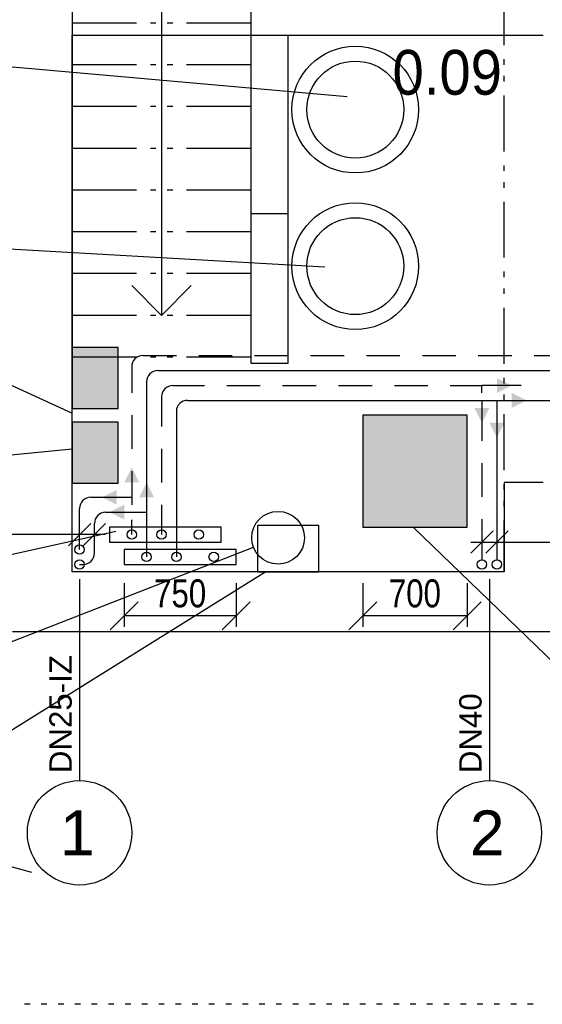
# Model space of a CAD drawing. Extents: x 997 to 109698, y 921 to 94021.
# Tile 14 of 256: x 13146 to 16653, y 921 to 7524. Entities that reach past the tile are written whole.
import ezdxf
from ezdxf.enums import TextEntityAlignment as Align

# ---------------------------------------------------------------- set-up
doc = ezdxf.new("R2010")
doc.units = 0
doc.header["$MEASUREMENT"] = 0
for name, color, linetype in [('1', 7, 'CONTINUOUS'), ('12', 7, 'CONTINUOUS'), ('15', 7, 'CONTINUOUS'), ('16', 7, 'CONTINUOUS'), ('40', 7, 'CONTINUOUS'), ('42', 7, 'CONTINUOUS'), ('43', 7, 'CONTINUOUS'), ('63', 15, 'CONTINUOUS'), ('8', 7, 'CONTINUOUS'), ('80', 15, 'CONTINUOUS')]:
    doc.layers.add(name, color=color, linetype=linetype)
doc.styles.get("Standard").update_dxf_attribs({"font": 'Arial.ttf', "height": 0.2})

# ---------------------------------------------------------------- blocks, each defined once
blk = doc.blocks.new('UT07A', base_point=(290, 319))
at = {"layer": '8'}
blk.add_solid([(290, 321), (289, 319), (290, 321), (291, 319)], dxfattribs=at)

msp = doc.modelspace()

# ---------------------------------------------------------------- linework, layer by layer
at = {"layer": '1', "color": 141}
for p, q in [((13216.179858, 920.953237), (13178.679858, 920.953237)), ((13328.679858, 920.953237), (13291.179858, 920.953237)), ((13441.179858, 920.953237), (13403.679858, 920.953237)), ((13553.679858, 920.953237), (13516.179858, 920.953237)), ((13666.179858, 920.953237), (13628.679858, 920.953237)), ((13778.679858, 920.953237), (13741.179858, 920.953237)), ((13891.179858, 920.953237), (13853.679858, 920.953237)), ((14003.679858, 920.953237), (13966.179858, 920.953237)), ((14116.179858, 920.953237), (14078.679858, 920.953237)), ((14228.679858, 920.953237), (14191.179858, 920.953237)), ((14341.179858, 920.953237), (14303.679858, 920.953237)), ((14453.679858, 920.953237), (14416.179858, 920.953237)), ((14566.179858, 920.953237), (14528.679858, 920.953237)), ((14678.679858, 920.953237), (14641.179858, 920.953237)), ((14791.179858, 920.953237), (14753.679858, 920.953237)), ((14903.679858, 920.953237), (14866.179858, 920.953237)), ((15016.179858, 920.953237), (14978.679858, 920.953237)), ((15128.679858, 920.953237), (15091.179858, 920.953237)), ((15241.179858, 920.953237), (15203.679858, 920.953237)), ((15353.679858, 920.953237), (15316.179858, 920.953237)), ((15466.179858, 920.953237), (15428.679858, 920.953237)), ((15578.679858, 920.953237), (15541.179858, 920.953237)), ((15691.179858, 920.953237), (15653.679858, 920.953237)), ((15803.679858, 920.953237), (15766.179858, 920.953237)), ((15916.179858, 920.953237), (15878.679858, 920.953237)), ((16028.679858, 920.953237), (15991.179858, 920.953237)), ((16141.179858, 920.953237), (16103.679858, 920.953237)), ((16253.679858, 920.953237), (16216.179858, 920.953237)), ((16366.179858, 920.953237), (16328.679858, 920.953237)), ((16478.679858, 920.953237), (16441.179858, 920.953237)), ((16591.179858, 920.953237), (16553.679858, 920.953237))]:
    msp.add_line(p, q, dxfattribs=at)
at = {"layer": '12', "color": 24}
for p, q in [((13972.636198, 5270.953237), (14197.636202, 5270.953237)), ((14347.636202, 5270.953237), (14572.636202, 5270.953237)), ((14722.636202, 5270.953237), (14947.636202, 5270.953237)), ((15097.636202, 5270.953237), (15322.636202, 5270.953237)), ((15472.636202, 5270.953237), (15697.636202, 5270.953237)), ((15847.636202, 5270.953237), (16072.636202, 5270.953237)), ((16222.636202, 5270.953237), (16447.636202, 5270.953237)), ((16597.636202, 5270.953237), (16822.636205, 5270.953237)), ((13897.636205, 5195.953244), (13897.636205, 5020.953241)), ((14072.636198, 5170.953237), (16922.636205, 5170.953237)), ((13997.636205, 5095.953244), (13997.636205, 3920.953237)), ((14172.636198, 5070.953237), (14385.136202, 5070.953237)), ((14535.136202, 5070.953237), (14760.136202, 5070.953237)), ((14910.136202, 5070.953237), (15135.136202, 5070.953237)), ((15285.136202, 5070.953237), (15510.136202, 5070.953237)), ((15660.136202, 5070.953237), (15885.136202, 5070.953237)), ((16035.136202, 5070.953237), (16247.636205, 5070.953237)), ((16510.136205, 5070.953237), (16247.636205, 5070.953237)), ((16247.636205, 5020.953237), (16247.636205, 5070.953237)), ((14097.636205, 4995.953244), (14097.636205, 4795.953241)), ((14272.636198, 4970.953237), (16822.636205, 4970.953237)), ((16247.636205, 4970.953237), (16247.636205, 4699.222851)), ((16347.636205, 4970.953237), (16347.636205, 3902.492466)), ((14197.636205, 4895.953244), (14197.636205, 3920.953237)), ((13897.636205, 4870.953241), (13897.636205, 4645.953241)), ((14097.636205, 4645.953241), (14097.636205, 4420.953241)), ((13897.636205, 4495.953241), (13897.636205, 4320.953237)), ((16247.636205, 4549.222851), (16247.636205, 4324.222851)), ((13622.636198, 4320.953237), (13897.636205, 4320.953237)), ((13897.636205, 4320.953237), (13897.636205, 4270.953237)), ((13547.636205, 3970.953237), (13547.636205, 4245.953244)), ((14097.636205, 4270.953241), (14097.636205, 4070.953237)), ((13722.636198, 4220.953237), (13997.636205, 4220.953237)), ((13897.636205, 4070.953237), (13897.636205, 4170.953237)), ((16247.636205, 4174.222851), (16247.636205, 3902.492466)), ((13647.636205, 3945.953237), (13647.636205, 4145.953244)), ((13547.636205, 3870.953237), (13572.636205, 3870.953237))]:
    msp.add_line(p, q, dxfattribs=at)
at = {"layer": '12', "color": 6, "linetype": 'Continuous'}
for p, q in [((13547.636205, 3770.953237), (13547.636205, 2420.953237)), ((16297.636205, 3770.953237), (16297.636205, 2420.953237))]:
    msp.add_line(p, q, dxfattribs=at)
at = {"layer": '12', "color": 250}
msp.add_lwpolyline([(15447.636205, 4120.953237), (16147.636205, 4120.953237), (16147.636205, 4870.957241), (15447.636205, 4870.957241), (15447.636205, 4120.953237)], close=True, dxfattribs=at)
at = {"layer": '12', "color": 24}
for centre in [(13547.636205, 3970.953237), (13547.636205, 3870.953237), (16247.636205, 3870.953237), (16347.636205, 3870.953237)]:
    msp.add_circle(centre, 31.539228, dxfattribs=at)
at = {"layer": '12', "color": 6, "linetype": 'Continuous'}
for centre in [(13547.636205, 2070.953237), (16297.636205, 2070.953237)]:
    msp.add_circle(centre, 350, dxfattribs=at)
at = {"layer": '12', "color": 24}
for centre, start, end in [((13972.636198, 5195.953237), 90, 179.999995), ((14072.636198, 5095.953237), 90, 179.999995), ((14172.636198, 4995.953237), 90, 179.999995), ((14272.636198, 4895.953237), 90, 179.999995), ((13622.636198, 4245.953237), 90, 179.999995), ((13722.636198, 4145.953237), 90, 179.999995), ((13572.636205, 3945.953237), 270, 0)]:
    msp.add_arc(centre, 75, start, end, dxfattribs=at)
at = {"layer": '12', "color": 44}
msp.add_solid([(15447.636205, 4120.953237), (16147.636205, 4120.953237), (15447.636205, 4870.957241), (16147.636205, 4870.957241)], dxfattribs=at)
at = {"layer": '40', "color": 8, "linetype": 'Continuous'}
for p, q in [((13497.601607, 10740.953237), (13497.601607, 5260.953237)), ((14097.601607, 10505.953237), (14097.601607, 5540.953237)), ((14697.601607, 10270.953237), (14697.601607, 5260.953237)), ((16397.746869, 7353.454237), (16397.746869, 7728.454237)), ((13928.851607, 7500.953237), (13497.601607, 7500.953237)), ((14060.101607, 7500.953237), (14022.601607, 7500.953237)), ((14172.601607, 7500.953237), (14135.101607, 7500.953237)), ((14697.601607, 7500.953237), (14266.351607, 7500.953237)), ((13497.601607, 7420.953237), (16657.746869, 7420.953237)), ((13497.601607, 3820.953237), (13497.601607, 7420.953237)), ((14947.601607, 6220.953237), (14947.601607, 7420.953237)), ((13928.851607, 7220.953237), (13497.601607, 7220.953237)), ((14060.101607, 7220.953237), (14022.601607, 7220.953237)), ((14172.601607, 7220.953237), (14135.101607, 7220.953237)), ((14697.601607, 7220.953237), (14266.351607, 7220.953237)), ((16397.746869, 7222.204237), (16397.746869, 7259.704237)), ((16397.746869, 7109.704237), (16397.746869, 7147.204237)), ((16397.746869, 6640.954237), (16397.746869, 7015.954237)), ((13928.851607, 6940.953237), (13497.601607, 6940.953237)), ((14060.101607, 6940.953237), (14022.601607, 6940.953237)), ((14172.601607, 6940.953237), (14135.101607, 6940.953237)), ((14697.601607, 6940.953237), (14266.351607, 6940.953237)), ((13928.851607, 6660.953237), (13497.601607, 6660.953237)), ((14060.101607, 6660.953237), (14022.601607, 6660.953237)), ((14172.601607, 6660.953237), (14135.101607, 6660.953237)), ((14697.601607, 6660.953237), (14266.351607, 6660.953237)), ((16397.746869, 6509.704237), (16397.746869, 6547.204237)), ((16397.746869, 6397.204237), (16397.746869, 6434.704237)), ((13928.851607, 6380.953237), (13497.601607, 6380.953237)), ((14060.101607, 6380.953237), (14022.601607, 6380.953237)), ((14172.601607, 6380.953237), (14135.101607, 6380.953237)), ((14697.601607, 6380.953237), (14266.351607, 6380.953237)), ((16397.746869, 5928.454237), (16397.746869, 6303.454237)), ((14697.601607, 6220.953237), (14697.601607, 5220.953237)), ((14947.601607, 6220.953237), (14697.601607, 6220.953237)), ((14947.601607, 5220.953237), (14947.601607, 6220.953237)), ((13928.851607, 6100.953237), (13497.601607, 6100.953237)), ((14060.101607, 6100.953237), (14022.601607, 6100.953237)), ((14172.601607, 6100.953237), (14135.101607, 6100.953237)), ((14697.601607, 6100.953237), (14266.351607, 6100.953237)), ((13928.851607, 5820.953237), (13497.601607, 5820.953237)), ((14060.101607, 5820.953237), (14022.601607, 5820.953237)), ((14172.601607, 5820.953237), (14135.101607, 5820.953237)), ((14697.601607, 5820.953237), (14266.351607, 5820.953237)), ((16397.746869, 5797.204237), (16397.746869, 5834.704237)), ((14097.601607, 5540.953237), (13897.601607, 5740.953237)), ((14097.601607, 5540.953237), (14297.601607, 5740.953237)), ((16397.746869, 5684.704237), (16397.746869, 5722.204237)), ((16397.746869, 5215.954237), (16397.746869, 5590.954237)), ((13928.851607, 5540.953237), (13497.601607, 5540.953237)), ((14060.101607, 5540.953237), (14022.601607, 5540.953237)), ((14172.601607, 5540.953237), (14135.101607, 5540.953237)), ((14697.601607, 5540.953237), (14266.351607, 5540.953237)), ((13928.851607, 5260.953237), (13497.601607, 5260.953237)), ((14060.101607, 5260.953237), (14022.601607, 5260.953237)), ((14172.601607, 5260.953237), (14135.101607, 5260.953237)), ((14697.601607, 5260.953237), (14266.351607, 5260.953237)), ((14697.601607, 5220.953237), (14947.601607, 5220.953237)), ((16397.746869, 5084.704237), (16397.746869, 5122.204237)), ((16397.746869, 4972.204237), (16397.746869, 5009.704237)), ((16397.746869, 4503.454237), (16397.746869, 4878.454237)), ((16397.746869, 4420.953237), (16397.746869, 3820.953237)), ((16657.746869, 4420.953237), (16397.746869, 4420.953237)), ((16397.746869, 4372.204237), (16397.746869, 4409.704237)), ((16397.746869, 4259.704237), (16397.746869, 4297.204237)), ((16397.746869, 3820.953237), (16397.746869, 4165.954237)), ((16397.746869, 3820.953237), (13497.601607, 3820.953237)), ((13097.601607, 3420.953237), (36897.636205, 3420.953237)), ((12434.948549, 2019.327419), (13225.888645, 1807.395659))]:
    msp.add_line(p, q, dxfattribs=at)
at = {"layer": '42', "color": 117}
for p, q in [((11630.969539, 7337.619904), (15343.339746, 7009.271036)), ((11630.969539, 6070.953237), (15192.708248, 5866.282176)), ((12514.302872, 5337.619904), (13497.636205, 4884.97534)), ((12414.302872, 4537.619904), (13497.636205, 4647.142205)), ((12114.302872, 3720.953237), (13791.341461, 4094.258459)), ((17467.26833, 2497.739857), (15785.386445, 4120.953237)), ((12414.302872, 3087.619904), (14713.856414, 3987.509695)), ((14798.212913, 3820.953237), (12414.302872, 2337.619904))]:
    msp.add_line(p, q, dxfattribs=at)
at = {"layer": '43', "color": 250}
for points in [[(13497.636205, 4915.953237), (13807.636205, 4915.953237), (13807.636205, 5325.953237), (13497.636205, 5325.953237), (13497.636205, 4915.953237)], [(13497.636205, 4415.953237), (13807.636205, 4415.953237), (13807.636205, 4825.953237), (13497.636205, 4825.953237), (13497.636205, 4415.953237)], [(13747.636205, 4020.953237), (14497.636205, 4020.953237), (14497.636205, 4120.953237), (13747.636205, 4120.953237), (13747.636205, 4020.953237)], [(15152.636205, 3820.953237), (15152.636205, 4130.953237), (14742.636205, 4130.953237), (14742.636205, 3820.953237), (15152.636205, 3820.953237)], [(13847.636205, 3870.953237), (14597.636205, 3870.953237), (14597.636205, 3970.953237), (13847.636205, 3970.953237), (13847.636205, 3870.953237)]]:
    msp.add_lwpolyline(points, close=True, dxfattribs=at)
for centre, radius in [((15397.636205, 6920.953237), 325), ((15397.636205, 5870.953237), 325), ((13897.636205, 4070.953237), 31.539228), ((14097.636205, 4070.953237), 31.539228), ((14347.636205, 4070.953237), 31.539228), ((13997.636205, 3920.953237), 31.539228), ((14197.636205, 3920.953237), 31.539228), ((14447.636205, 3920.953237), 31.539228)]:
    msp.add_circle(centre, radius, dxfattribs=at)
at = {"layer": '43', "color": 2}
for points in [[(13497.636205, 4915.953237), (13807.636205, 4915.953237), (13497.636205, 5325.953237), (13807.636205, 5325.953237)], [(13497.636205, 4415.953237), (13807.636205, 4415.953237), (13497.636205, 4825.953237), (13807.636205, 4825.953237)]]:
    msp.add_solid(points, dxfattribs=at)
at = {"layer": '63', "color": 74, "linetype": 'Continuous'}
for p, q in [((13472.636205, 3995.953237), (13622.636205, 4145.953237)), ((13572.636205, 3995.953237), (13722.636205, 4145.953237)), ((16172.636205, 3945.953237), (16322.636205, 4095.953237)), ((16272.636205, 3945.953237), (16422.636205, 4095.953237)), ((13722.636205, 4070.953237), (12569.522622, 4070.953237)), ((16172.636205, 4020.953237), (17447.636205, 4020.953237)), ((13847.636205, 3745.953237), (13847.636205, 3451.900734)), ((14597.636205, 3745.953237), (14597.636205, 3451.900734)), ((15447.636205, 3745.953237), (15447.636205, 3451.900734)), ((16147.636205, 3745.953237), (16147.636205, 3451.900734)), ((13941.386205, 3620.650734), (13753.886205, 3433.150734)), ((14691.386205, 3620.650734), (14503.886205, 3433.150734)), ((15541.386205, 3620.650734), (15353.886205, 3433.150734)), ((16241.386205, 3620.650734), (16053.886205, 3433.150734)), ((14597.636205, 3526.900734), (13847.636205, 3526.900734)), ((16147.636205, 3526.900734), (15447.636205, 3526.900734))]:
    msp.add_line(p, q, dxfattribs=at)
at = {"layer": '80', "color": 141}
for centre in [(15397.636205, 6920.953237), (15397.636205, 5870.953237)]:
    msp.add_circle(centre, 425, dxfattribs=at)
at = {"layer": '80', "color": 250}
msp.add_circle((14879.516569, 4049.845184), 177, dxfattribs=at)

# ---------------------------------------------------------------- block references
at = {"layer": '15', "color": 8, "xscale": -50, "yscale": 50}
for p, rotation in [((16347.636205, 5070.953237), 270), ((16447.636205, 4970.953237), 270), ((16247.636205, 4920.953237), 180), ((16347.636205, 4820.953237), 180), ((13797.636205, 4320.953237), 90), ((13847.636205, 4220.953237), 90)]:
    msp.add_blockref('UT07A', p, dxfattribs=dict(at, rotation=rotation))
for p in [(13897.636205, 4420.953237), (13997.636205, 4320.953237)]:
    msp.add_blockref('UT07A', p, dxfattribs=at)

# ---------------------------------------------------------------- texts
at = {"layer": '12', "color": 1}
for s, p in [('1', (13532.636205, 1920.953237)), ('2', (16282.636205, 1920.953237))]:
    msp.add_text(s, height=300, dxfattribs=at).set_placement(p, align=Align.CENTER)
at = {"layer": '16', "color": 24, "width": 0.9}
msp.add_text('0.09', height=300, dxfattribs=at).set_placement((15647.636205, 7020.953237))
at = {"layer": '63', "color": 74, "width": 0.8}
for s, p in [('750', (14222.636205, 3583.150734)), ('700', (15797.636205, 3583.150734))]:
    msp.add_text(s, height=187.5, dxfattribs=at).set_placement(p, align=Align.CENTER)
at = {"layer": '63', "color": 74}
for s, p in [('DN25-IZ', (13495.136205, 2470.953237)), ('DN40', (16245.136205, 2470.953237))]:
    msp.add_text(s, height=150, rotation=89.98833, dxfattribs=at).set_placement(p)

doc.saveas('drawing.dxf')
